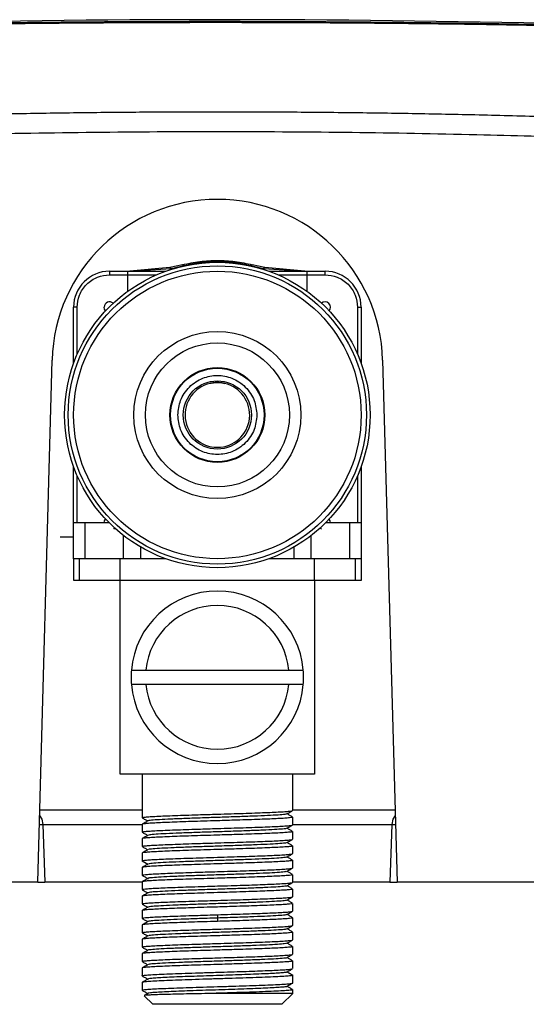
# Model space of a CAD drawing. Header units: millimetres. Extents: x 20 to 203, y 18 to 290.
# Tile 2 of 16: x 53 to 76, y 18 to 63. Entities that reach past the tile are written whole.
import ezdxf

# ---------------------------------------------------------------- set-up
doc = ezdxf.new("R2010")
doc.units = ezdxf.units.MM

msp = doc.modelspace()

# ---------------------------------------------------------------- linework, layer by layer
at = {"color": 7, "linetype": 'Continuous', "lineweight": 25}
for p, q in [((59.854, 51.761), (58.002, 51.589)), ((58.002, 51.589), (59.915, 51.722)), ((60.433, 51.889), (59.854, 51.761)), ((59.915, 51.722), (60.514, 51.854)), ((63.594, 51.854), (64.193, 51.722)), ((64.254, 51.761), (63.675, 51.889)), ((64.193, 51.722), (66.106, 51.589)), ((66.106, 51.589), (64.254, 51.761)), ((57.054, 51.589), (57.054, 51.422)), ((57.054, 51.589), (57.911, 51.589)), ((57.054, 51.422), (57.887, 51.422)), ((57.887, 51.422), (57.887, 50.65)), ((57.911, 51.589), (59.66, 51.589)), ((64.448, 51.589), (66.197, 51.589)), ((66.197, 51.589), (67.054, 51.589)), ((66.221, 50.65), (66.221, 51.422)), ((66.221, 51.422), (67.054, 51.422)), ((67.054, 51.422), (67.054, 51.589)), ((55.554, 49.922), (55.387, 49.922)), ((55.387, 47.315), (55.387, 49.922)), ((68.554, 49.922), (68.721, 49.922)), ((68.721, 49.922), (68.721, 47.315)), ((53.721, 23.255), (54.39, 47.467)), ((69.718, 47.467), (70.387, 23.255)), ((55.387, 39.922), (55.387, 42.528)), ((68.721, 42.528), (68.721, 39.922)), ((55.387, 38.255), (55.387, 39.922)), ((55.921, 39.922), (55.387, 39.922)), ((55.921, 38.255), (55.921, 39.922)), ((57.037, 39.922), (55.921, 39.922)), ((68.187, 39.922), (67.071, 39.922)), ((68.187, 39.922), (68.187, 38.255)), ((68.721, 39.922), (68.187, 39.922)), ((68.721, 39.922), (68.721, 38.255)), ((57.287, 39.683), (57.23, 39.626)), ((66.878, 39.626), (66.821, 39.683)), ((55.387, 39.255), (54.763, 39.255)), ((55.377, 38.255), (55.377, 37.255)), ((55.387, 38.255), (55.377, 38.255)), ((55.921, 38.255), (55.387, 38.255)), ((55.648, 38.255), (55.648, 37.255)), ((57.501, 38.255), (55.921, 38.255)), ((57.554, 38.255), (57.501, 38.255)), ((57.61, 38.255), (57.554, 38.255)), ((57.554, 37.255), (57.554, 38.255)), ((57.698, 38.255), (57.61, 38.255)), ((58.498, 38.255), (57.698, 38.255)), ((59.66, 38.255), (58.498, 38.255)), ((65.61, 38.255), (64.448, 38.255)), ((66.41, 38.255), (65.61, 38.255)), ((66.498, 38.255), (66.41, 38.255)), ((66.554, 38.255), (66.498, 38.255)), ((66.554, 37.255), (66.554, 38.255)), ((66.607, 38.255), (66.554, 38.255)), ((68.187, 38.255), (66.607, 38.255)), ((68.721, 38.255), (68.187, 38.255)), ((68.46, 37.255), (68.46, 38.255)), ((68.731, 38.255), (68.721, 38.255)), ((68.731, 37.255), (68.731, 38.255)), ((55.377, 37.255), (55.648, 37.255)), ((55.648, 37.255), (57.554, 37.255)), ((57.554, 37.255), (66.554, 37.255)), ((57.554, 28.255), (57.554, 37.255)), ((66.554, 37.255), (66.554, 28.255)), ((66.554, 37.255), (68.46, 37.255)), ((68.46, 37.255), (68.731, 37.255)), ((58.068, 33.089), (58.737, 33.089)), ((58.737, 33.089), (65.371, 33.089)), ((65.371, 33.089), (66.04, 33.089)), ((58.737, 32.422), (58.068, 32.422)), ((65.371, 32.422), (58.737, 32.422)), ((66.04, 32.422), (65.371, 32.422)), ((66.554, 28.255), (57.554, 28.255)), ((58.561, 28.255), (58.561, 26.242)), ((65.546, 26.576), (65.546, 28.255)), ((58.561, 26.589), (53.813, 26.589)), ((65.544, 26.572), (65.538, 26.576)), ((70.295, 26.589), (65.55, 26.589)), ((65.546, 25.909), (65.546, 26.268)), ((53.794, 25.922), (53.961, 25.922)), ((53.961, 25.922), (54.054, 23.255)), ((53.961, 25.922), (58.561, 25.922)), ((58.561, 25.934), (58.561, 25.576)), ((65.546, 25.243), (65.546, 25.601)), ((65.553, 25.922), (70.147, 25.922)), ((70.147, 25.922), (70.054, 23.255)), ((70.147, 25.922), (70.314, 25.922)), ((58.561, 25.268), (58.561, 24.909)), ((65.546, 24.576), (65.546, 24.934)), ((58.561, 24.601), (58.561, 24.242)), ((58.579, 24.237), (58.561, 24.242)), ((65.25, 24.428), (65.277, 24.418)), ((65.546, 23.909), (65.546, 24.268)), ((58.561, 23.935), (58.561, 23.576)), ((65.546, 23.243), (65.546, 23.601)), ((53.721, 23.255), (22.386, 23.255)), ((53.721, 23.255), (54.054, 23.255)), ((58.561, 23.255), (54.054, 23.255)), ((58.561, 23.268), (58.561, 22.909)), ((70.054, 23.255), (65.546, 23.255)), ((65.546, 22.576), (65.546, 22.934)), ((70.054, 23.255), (70.387, 23.255)), ((101.722, 23.255), (70.387, 23.255)), ((58.561, 22.601), (58.561, 22.243)), ((58.561, 21.935), (58.561, 21.576)), ((65.546, 21.909), (65.546, 22.268)), ((62.054, 21.742), (62.054, 21.589)), ((62.054, 21.589), (62.054, 21.435)), ((65.546, 21.242), (65.546, 21.601)), ((58.561, 21.268), (58.561, 20.909)), ((58.561, 20.601), (58.561, 20.243)), ((65.546, 20.576), (65.546, 20.934)), ((65.546, 19.909), (65.546, 20.268)), ((58.561, 19.934), (58.561, 19.576)), ((58.561, 19.268), (58.561, 18.909)), ((65.546, 19.242), (65.546, 19.601)), ((65.529, 18.94), (65.546, 18.935)), ((65.546, 18.576), (65.546, 18.935)), ((58.561, 18.601), (58.561, 18.242)), ((65.546, 18.089), (65.546, 18.268)), ((58.665, 17.985), (59.061, 17.589)), ((65.546, 18.089), (61.637, 18.089)), ((65.046, 17.589), (65.546, 18.089)), ((65.046, 17.589), (59.061, 17.589))]:
    msp.add_line(p, q, dxfattribs=at)
at = {"color": 8, "linetype": 'Continuous', "lineweight": 25}
for p, q in [((59.915, 51.722), (60.073, 51.722)), ((64.035, 51.722), (64.193, 51.722)), ((57.887, 51.422), (59.239, 51.422)), ((64.869, 51.422), (66.221, 51.422)), ((55.554, 47.737), (55.554, 49.922)), ((68.554, 49.922), (68.554, 47.737)), ((55.554, 39.922), (55.554, 42.107)), ((68.554, 42.107), (68.554, 39.922)), ((57.698, 38.255), (57.698, 39.336)), ((66.41, 38.255), (66.41, 39.336)), ((58.498, 38.255), (58.498, 38.796)), ((65.61, 38.255), (65.61, 38.796)), ((58.561, 24.242), (58.826, 24.09)), ((65.282, 19.087), (65.546, 18.935))]:
    msp.add_line(p, q, dxfattribs=at)
at = {"color": 7, "linetype": 'Continuous', "lineweight": 25, "flags": 128}
for points in [[(56.872, 49.751), (56.823, 49.826), (56.804, 49.922)], [(56.804, 39.922), (56.823, 40.018), (56.872, 40.093)], [(67.304, 39.922), (67.285, 40.018), (67.236, 40.093)], [(53.806, 26.349), (53.91, 26.177), (53.961, 25.922)], [(70.302, 26.349), (70.198, 26.177), (70.147, 25.922)]]:
    msp.add_lwpolyline(points, dxfattribs=at)
at = {"color": 7, "linetype": 'Continuous', "lineweight": 25}
for radius in [7.083, 6.917, 6.667, 3.873, 3.34, 2.2, 2.167, 1.583]:
    msp.add_circle((62.054, 44.922), radius, dxfattribs=at)
for centre, radius, start, end in [((62.054, -603.411), 666.667, 87.207913, 92.792126), ((62.054, 47.255), 7.667, 1.5841, 178.4159), ((57.054, 49.922), 1.667, 90, 180), ((67.054, 49.922), 1.667, 0, 90), ((57.054, 49.922), 0.25, 46.8009, 180), ((67.054, 49.922), 0.25, 316.8009, 133.1991), ((62.054, 44.922), 1.5, 102.8396, 77.1604), ((62.054, 32.755), 4, 4.7802, 175.2198), ((62.054, 32.755), 3.333, 5.7392, 174.2608), ((62.054, 32.755), 4, 175.2198, 184.7802), ((62.054, 32.755), 4, 355.2198, 4.7802), ((62.054, 32.755), 4, 184.7802, 355.2198), ((62.054, 32.755), 3.333, 185.7392, 354.2608)]:
    msp.add_arc(centre, radius, start, end, dxfattribs=at)
for centre, start_param, end_param in [((57.911, 51.422), 0, 1.570796), ((66.197, 51.422), 4.712389, 6.283185)]:
    msp.add_ellipse(centre, major_axis=(0, 0.167), ratio=0.144009, start_param=start_param, end_param=end_param, dxfattribs=at)
for points, knots in [([(22.591, 62.04), (22.832, 62.055), (23.314, 62.086), (24.039, 62.13), (24.764, 62.173), (25.49, 62.215), (26.217, 62.256), (26.945, 62.296), (27.674, 62.334), (28.403, 62.371), (29.133, 62.408), (29.863, 62.443), (30.595, 62.477), (31.327, 62.51), (32.059, 62.542), (32.792, 62.573), (33.526, 62.603), (34.261, 62.632), (34.996, 62.66), (35.731, 62.688), (36.467, 62.714), (37.204, 62.739), (37.941, 62.764), (38.678, 62.787), (39.416, 62.81), (40.155, 62.832), (40.894, 62.853), (41.633, 62.873), (42.373, 62.892), (43.113, 62.911), (43.854, 62.928), (44.595, 62.945), (45.336, 62.961), (46.078, 62.977), (46.82, 62.991), (47.562, 63.005), (48.304, 63.018), (49.047, 63.031), (49.79, 63.042), (50.534, 63.053), (51.277, 63.063), (52.021, 63.073), (52.765, 63.081), (53.509, 63.09), (54.253, 63.097), (54.998, 63.104), (55.742, 63.11), (56.487, 63.115), (57.232, 63.12), (57.977, 63.124), (58.721, 63.127), (59.466, 63.13), (60.212, 63.132), (60.957, 63.133), (61.702, 63.133), (62.447, 63.133), (63.192, 63.133), (63.937, 63.131), (64.682, 63.129), (65.427, 63.127), (66.171, 63.123), (66.916, 63.119), (67.661, 63.115), (68.405, 63.109), (69.149, 63.103), (69.893, 63.097), (70.637, 63.089), (71.381, 63.081), (72.125, 63.072), (72.868, 63.063), (73.611, 63.053), (74.354, 63.042), (75.097, 63.03), (75.839, 63.018), (76.581, 63.004), (77.323, 62.991), (78.064, 62.976), (78.805, 62.961), (79.546, 62.944), (80.286, 62.928), (81.026, 62.91), (81.765, 62.891), (82.504, 62.872), (83.243, 62.852), (83.981, 62.831), (84.719, 62.809), (85.456, 62.786), (86.192, 62.763), (86.929, 62.738), (87.664, 62.713), (88.399, 62.687), (89.134, 62.66), (89.868, 62.632), (90.601, 62.602), (91.334, 62.572), (92.066, 62.541), (92.797, 62.509), (93.528, 62.476), (94.258, 62.442), (94.987, 62.407), (95.716, 62.371), (96.444, 62.334), (97.171, 62.295), (97.898, 62.256), (98.623, 62.215), (99.348, 62.173), (100.072, 62.13), (100.795, 62.086), (101.277, 62.055), (101.517, 62.04)], [0, 0, 0, 0, 0.009356, 0.018712, 0.028068, 0.037424, 0.046779, 0.056134, 0.065489, 0.074844, 0.084198, 0.093553, 0.102906, 0.11226, 0.121613, 0.130967, 0.14032, 0.149672, 0.159025, 0.168377, 0.177729, 0.187081, 0.196433, 0.205784, 0.215135, 0.224486, 0.233837, 0.243187, 0.252538, 0.261888, 0.271238, 0.280588, 0.289937, 0.299286, 0.308636, 0.317985, 0.327333, 0.336682, 0.34603, 0.355378, 0.364727, 0.374074, 0.383422, 0.39277, 0.402117, 0.411464, 0.420811, 0.430158, 0.439504, 0.448851, 0.458197, 0.467543, 0.476889, 0.486235, 0.49558, 0.504926, 0.514271, 0.523616, 0.532961, 0.542305, 0.55165, 0.560994, 0.570339, 0.579683, 0.589026, 0.59837, 0.607714, 0.617057, 0.6264, 0.635743, 0.645086, 0.654428, 0.663771, 0.673113, 0.682455, 0.691797, 0.701139, 0.71048, 0.719821, 0.729163, 0.738504, 0.747845, 0.757186, 0.766526, 0.775867, 0.785207, 0.794547, 0.803887, 0.813227, 0.822567, 0.831907, 0.841246, 0.850586, 0.859925, 0.869264, 0.878603, 0.887942, 0.897281, 0.906619, 0.915958, 0.925296, 0.934635, 0.943973, 0.953311, 0.962649, 0.971987, 0.981325, 0.990662, 1, 1, 1, 1]), ([(100.616, 57.635), (100.06, 57.67), (98.949, 57.742), (97.286, 57.844), (95.63, 57.942), (93.982, 58.036), (92.341, 58.126), (90.707, 58.211), (89.081, 58.292), (87.461, 58.369), (85.85, 58.441), (84.245, 58.509), (82.648, 58.572), (81.058, 58.63), (79.475, 58.684), (77.9, 58.733), (76.332, 58.778), (74.772, 58.818), (73.219, 58.853), (71.673, 58.884), (70.135, 58.91), (68.604, 58.931), (67.081, 58.948), (65.565, 58.961), (64.057, 58.969), (62.105, 58.973), (59.698, 58.969), (56.825, 58.948), (53.925, 58.911), (50.998, 58.857), (48.045, 58.787), (45.066, 58.7), (42.06, 58.596), (39.029, 58.476), (35.971, 58.339), (32.888, 58.187), (29.779, 58.018), (26.644, 57.835), (24.545, 57.702), (23.492, 57.635)], [0, 0, 0, 0, 0.021681, 0.043265, 0.064752, 0.086142, 0.107435, 0.128631, 0.14973, 0.170732, 0.191637, 0.212444, 0.233154, 0.253767, 0.274283, 0.294701, 0.315022, 0.335245, 0.355372, 0.3754, 0.395332, 0.415165, 0.434902, 0.45454, 0.474081, 0.493524, 0.530406, 0.567635, 0.605211, 0.643134, 0.681403, 0.720018, 0.75898, 0.798286, 0.837939, 0.877937, 0.91828, 0.958967, 1, 1, 1, 1]), ([(100.554, 56.705), (100.036, 56.738), (99.004, 56.805), (97.463, 56.901), (95.937, 56.993), (94.424, 57.081), (92.924, 57.165), (91.439, 57.246), (89.967, 57.322), (88.509, 57.394), (87.065, 57.462), (85.635, 57.526), (82.984, 57.639), (79.138, 57.781), (73.834, 57.929), (68.316, 58.027), (62.521, 58.065), (56.696, 58.038), (51.053, 57.947), (45.591, 57.801), (41.061, 57.638), (37.222, 57.472), (34.293, 57.331), (31.521, 57.185), (28.908, 57.038), (26.247, 56.878), (24.457, 56.763), (23.554, 56.705)], [0, 0, 0, 0, 0.020213, 0.040243, 0.060093, 0.07976, 0.099247, 0.118552, 0.137676, 0.156619, 0.17538, 0.193961, 0.212361, 0.27867, 0.343776, 0.418921, 0.493526, 0.569366, 0.645678, 0.713252, 0.782056, 0.822148, 0.862876, 0.896214, 0.93018, 0.964775, 1, 1, 1, 1]), ([(60.433, 51.889), (60.7, 51.946), (61.221, 52.058), (62.059, 52.104), (62.895, 52.056), (63.411, 51.945), (63.675, 51.889)], [0, 0, 0, 0, 0.256616, 0.502365, 0.745801, 1, 1, 1, 1]), ([(59.854, 51.761), (59.863, 51.761), (59.883, 51.76), (59.904, 51.735), (59.915, 51.722)], [0, 0, 0, 0, 0.499641, 1, 1, 1, 1]), ([(60.514, 51.854), (60.5, 51.866), (60.471, 51.891), (60.446, 51.889), (60.433, 51.889)], [0, 0, 0, 0, 0.5, 1, 1, 1, 1]), ([(60.514, 51.854), (60.754, 51.906), (61.247, 52.012), (62.06, 52.06), (62.87, 52.011), (63.358, 51.905), (63.594, 51.854)], [0, 0, 0, 0, 0.244164, 0.502353, 0.759338, 1, 1, 1, 1]), ([(63.594, 51.854), (63.608, 51.866), (63.637, 51.891), (63.662, 51.889), (63.675, 51.889)], [0, 0, 0, 0, 0.5, 1, 1, 1, 1]), ([(64.254, 51.761), (64.245, 51.761), (64.225, 51.76), (64.204, 51.735), (64.193, 51.722)], [0, 0, 0, 0, 0.5, 1, 1, 1, 1]), ([(55.554, 49.922), (55.574, 50.111), (55.605, 50.401), (55.792, 50.75), (55.985, 50.99), (56.226, 51.184), (56.575, 51.371), (56.865, 51.402), (57.054, 51.422)], [0, 0, 0, 0, 0.239457, 0.368361, 0.5, 0.631639, 0.760543, 1, 1, 1, 1]), ([(67.054, 51.422), (67.243, 51.402), (67.533, 51.371), (67.882, 51.184), (68.122, 50.99), (68.316, 50.75), (68.503, 50.401), (68.534, 50.111), (68.554, 49.922)], [0, 0, 0, 0, 0.239457, 0.368361, 0.5, 0.631639, 0.760543, 1, 1, 1, 1]), ([(60.221, 44.922), (60.245, 45.152), (60.283, 45.507), (60.511, 45.934), (60.748, 46.227), (61.042, 46.466), (61.469, 46.687), (62.054, 46.799), (62.639, 46.687), (63.066, 46.466), (63.36, 46.227), (63.597, 45.934), (63.825, 45.507), (63.863, 45.152), (63.887, 44.922)], [0, 0, 0, 0, 0.119728, 0.18418, 0.25, 0.31582, 0.380272, 0.5, 0.619728, 0.68418, 0.75, 0.81582, 0.880272, 1, 1, 1, 1]), ([(61.721, 46.384), (61.724, 46.386), (61.732, 46.39), (61.788, 46.405), (61.871, 46.42), (61.966, 46.43), (62.065, 46.433), (62.164, 46.428), (62.263, 46.416), (62.339, 46.401), (62.381, 46.389), (62.385, 46.386), (62.387, 46.384)], [0, 0, 0, 0, 0.105909, 0.211741, 0.319464, 0.427967, 0.499991, 0.604952, 0.709841, 0.816631, 0.92528, 1, 1, 1, 1]), ([(62.387, 46.384), (62.384, 46.386), (62.377, 46.388), (62.321, 46.4), (62.237, 46.414), (62.143, 46.423), (62.043, 46.426), (61.943, 46.422), (61.844, 46.41), (61.769, 46.397), (61.727, 46.387), (61.722, 46.385), (61.721, 46.384)], [0, 0, 0, 0, 0.105631, 0.211194, 0.318483, 0.426818, 0.499998, 0.605395, 0.710728, 0.817725, 0.926111, 1, 1, 1, 1]), ([(63.887, 44.922), (63.863, 44.691), (63.825, 44.336), (63.597, 43.91), (63.36, 43.616), (63.066, 43.378), (62.639, 43.157), (62.054, 43.044), (61.469, 43.157), (61.042, 43.378), (60.748, 43.616), (60.511, 43.91), (60.283, 44.336), (60.245, 44.691), (60.221, 44.922)], [0, 0, 0, 0, 0.119728, 0.18418, 0.25, 0.31582, 0.380272, 0.5, 0.619728, 0.68418, 0.75, 0.81582, 0.880272, 1, 1, 1, 1]), ([(58.57, 26.242), (58.572, 26.247), (58.577, 26.258), (58.701, 26.274), (58.92, 26.292), (59.229, 26.31), (59.621, 26.328), (60.078, 26.346), (60.595, 26.364), (61.251, 26.385), (61.965, 26.407), (62.672, 26.428), (63.258, 26.446), (63.792, 26.464), (64.282, 26.482), (64.703, 26.5), (65.054, 26.518), (65.314, 26.536), (65.488, 26.553), (65.522, 26.565), (65.538, 26.57)], [0, 0, 0, 0, 0.041421, 0.096839, 0.150695, 0.206112, 0.259968, 0.315385, 0.369241, 0.424658, 0.508417, 0.56741, 0.621265, 0.676683, 0.730538, 0.785956, 0.839811, 0.895228, 0.949083, 1, 1, 1, 1]), ([(65.274, 26.416), (65.319, 26.442), (65.409, 26.493), (65.498, 26.545), (65.543, 26.571)], [0, 0, 0, 0, 0.499977, 1, 1, 1, 1]), ([(65.538, 26.268), (65.536, 26.263), (65.531, 26.253), (65.407, 26.236), (65.188, 26.218), (64.879, 26.201), (64.487, 26.182), (64.03, 26.165), (63.513, 26.147), (62.857, 26.126), (62.143, 26.104), (61.436, 26.083), (60.85, 26.064), (60.316, 26.046), (59.827, 26.028), (59.404, 26.01), (59.055, 25.992), (58.791, 25.975), (58.626, 25.957), (58.553, 25.943), (58.567, 25.936), (58.57, 25.934)], [0, 0, 0, 0, 0.040731, 0.095226, 0.148185, 0.202679, 0.255638, 0.310133, 0.363091, 0.417586, 0.49995, 0.55796, 0.610919, 0.665414, 0.718372, 0.772867, 0.825825, 0.88032, 0.933278, 0.987773, 1, 1, 1, 1]), ([(58.565, 26.238), (58.61, 26.212), (58.696, 26.162), (58.782, 26.112), (58.823, 26.088)], [0, 0, 0, 0, 0.519901, 1, 1, 1, 1]), ([(58.834, 26.095), (58.789, 26.069), (58.699, 26.017), (58.61, 25.965), (58.565, 25.939)], [0, 0, 0, 0, 0.499977, 1, 1, 1, 1]), ([(65.257, 26.416), (65.24, 26.409), (65.201, 26.393), (64.895, 26.368), (64.406, 26.341), (63.758, 26.314), (63.001, 26.286), (62.182, 26.259), (61.355, 26.232), (60.573, 26.205), (59.889, 26.178), (59.339, 26.151), (58.987, 26.124), (58.823, 26.105), (58.84, 26.095), (58.842, 26.095)], [0, 0, 0, 0, 0.06583, 0.150116, 0.234396, 0.318681, 0.402969, 0.48725, 0.571533, 0.655822, 0.740104, 0.824385, 0.908674, 0.992957, 1, 1, 1, 1]), ([(65.543, 26.273), (65.498, 26.299), (65.412, 26.348), (65.326, 26.398), (65.285, 26.422)], [0, 0, 0, 0, 0.5202511, 1, 1, 1, 1]), ([(65.538, 25.601), (65.536, 25.597), (65.531, 25.586), (65.407, 25.57), (65.188, 25.551), (64.879, 25.534), (64.487, 25.516), (64.03, 25.498), (63.513, 25.48), (62.857, 25.459), (62.143, 25.437), (61.436, 25.416), (60.85, 25.397), (60.316, 25.38), (59.827, 25.361), (59.404, 25.344), (59.055, 25.326), (58.791, 25.308), (58.626, 25.29), (58.553, 25.277), (58.567, 25.269), (58.57, 25.268)], [0, 0, 0, 0, 0.040731, 0.095226, 0.148185, 0.202679, 0.255638, 0.310133, 0.363092, 0.417586, 0.49995, 0.55796, 0.610919, 0.665414, 0.718372, 0.772867, 0.825826, 0.88032, 0.933279, 0.987773, 1, 1, 1, 1]), ([(58.57, 25.576), (58.572, 25.58), (58.577, 25.591), (58.701, 25.607), (58.92, 25.626), (59.229, 25.643), (59.621, 25.661), (60.078, 25.679), (60.595, 25.697), (61.251, 25.718), (61.965, 25.74), (62.672, 25.761), (63.258, 25.78), (63.792, 25.797), (64.281, 25.816), (64.704, 25.833), (65.053, 25.851), (65.317, 25.869), (65.482, 25.887), (65.555, 25.9), (65.541, 25.908), (65.538, 25.909)], [0, 0, 0, 0, 0.040732, 0.095226, 0.148185, 0.20268, 0.255638, 0.310132, 0.363091, 0.417585, 0.49995, 0.55796, 0.610919, 0.665413, 0.718372, 0.772866, 0.825825, 0.880319, 0.933277, 0.987772, 1, 1, 1, 1]), ([(65.26, 25.749), (65.262, 25.748), (65.277, 25.737), (65.101, 25.718), (64.733, 25.691), (64.171, 25.664), (63.477, 25.636), (62.69, 25.609), (61.862, 25.582), (61.046, 25.555), (60.296, 25.528), (59.658, 25.501), (59.183, 25.474), (58.897, 25.45), (58.867, 25.434), (58.855, 25.428)], [0, 0, 0, 0, 0.013513, 0.097796, 0.182085, 0.266373, 0.350656, 0.434943, 0.519233, 0.603516, 0.687801, 0.772092, 0.856377, 0.94066, 1, 1, 1, 1]), ([(65.274, 25.749), (65.319, 25.775), (65.409, 25.827), (65.498, 25.879), (65.543, 25.904)], [0, 0, 0, 0, 0.499977, 1, 1, 1, 1]), ([(65.543, 25.606), (65.498, 25.632), (65.412, 25.682), (65.326, 25.731), (65.285, 25.755)], [0, 0, 0, 0, 0.520091, 1, 1, 1, 1]), ([(58.565, 25.571), (58.61, 25.545), (58.696, 25.495), (58.782, 25.446), (58.823, 25.422)], [0, 0, 0, 0, 0.520119, 1, 1, 1, 1]), ([(58.833, 25.428), (58.789, 25.402), (58.699, 25.35), (58.61, 25.298), (58.565, 25.273)], [0, 0, 0, 0, 0.4999773, 1, 1, 1, 1]), ([(58.57, 24.909), (58.572, 24.914), (58.577, 24.924), (58.701, 24.941), (58.92, 24.959), (59.229, 24.977), (59.621, 24.995), (60.078, 25.012), (60.595, 25.03), (61.251, 25.052), (61.965, 25.073), (62.672, 25.095), (63.258, 25.113), (63.792, 25.131), (64.281, 25.149), (64.704, 25.167), (65.053, 25.185), (65.317, 25.203), (65.482, 25.22), (65.555, 25.234), (65.541, 25.241), (65.538, 25.243)], [0, 0, 0, 0, 0.040732, 0.095226, 0.148185, 0.202679, 0.255638, 0.310132, 0.363091, 0.417585, 0.49995, 0.55796, 0.610919, 0.665413, 0.718371, 0.772866, 0.825824, 0.880318, 0.933277, 0.987771, 1, 1, 1, 1]), ([(65.274, 25.082), (65.319, 25.108), (65.409, 25.16), (65.498, 25.212), (65.543, 25.238)], [0, 0, 0, 0, 0.499978, 1, 1, 1, 1]), ([(65.538, 24.934), (65.536, 24.93), (65.531, 24.919), (65.407, 24.903), (65.188, 24.885), (64.879, 24.867), (64.487, 24.849), (64.03, 24.831), (63.513, 24.813), (62.857, 24.792), (62.143, 24.77), (61.436, 24.749), (60.85, 24.731), (60.316, 24.713), (59.827, 24.695), (59.404, 24.677), (59.055, 24.659), (58.791, 24.641), (58.626, 24.623), (58.553, 24.61), (58.567, 24.603), (58.57, 24.601)], [0, 0, 0, 0, 0.040731, 0.095225, 0.148184, 0.202679, 0.255638, 0.310133, 0.363091, 0.417586, 0.49995, 0.55796, 0.610919, 0.665413, 0.718372, 0.772867, 0.825826, 0.88032, 0.933279, 0.987773, 1, 1, 1, 1]), ([(58.565, 24.904), (58.61, 24.878), (58.696, 24.829), (58.782, 24.779), (58.823, 24.755)], [0, 0, 0, 0, 0.520357, 1, 1, 1, 1]), ([(58.833, 24.761), (58.789, 24.735), (58.699, 24.684), (58.61, 24.632), (58.565, 24.606)], [0, 0, 0, 0, 0.499978, 1, 1, 1, 1]), ([(65.249, 25.083), (65.244, 25.078), (65.232, 25.064), (64.982, 25.041), (64.535, 25.014), (63.918, 24.986), (63.183, 24.959), (62.374, 24.932), (61.544, 24.905), (60.747, 24.878), (60.036, 24.851), (59.451, 24.824), (59.051, 24.797), (58.849, 24.776), (58.855, 24.764), (58.856, 24.761)], [0, 0, 0, 0, 0.046184, 0.130481, 0.214773, 0.299071, 0.383369, 0.467661, 0.551957, 0.636257, 0.72055, 0.804844, 0.889144, 0.973439, 1, 1, 1, 1]), ([(65.543, 24.939), (65.498, 24.965), (65.412, 25.015), (65.326, 25.065), (65.285, 25.089)], [0, 0, 0, 0, 0.520348, 1, 1, 1, 1]), ([(58.561, 24.242), (58.573, 24.249), (58.594, 24.261), (58.759, 24.28), (59.005, 24.298), (59.343, 24.315), (59.753, 24.333), (60.233, 24.351), (60.779, 24.37), (61.394, 24.389), (62.043, 24.409), (62.672, 24.428), (63.258, 24.446), (63.792, 24.464), (64.281, 24.482), (64.704, 24.5), (65.053, 24.518), (65.317, 24.536), (65.482, 24.554), (65.555, 24.567), (65.541, 24.575), (65.538, 24.576)], [0, 0, 0, 0, 0.058005, 0.110959, 0.165449, 0.218404, 0.272894, 0.325849, 0.380339, 0.439102, 0.499988, 0.557994, 0.610948, 0.665438, 0.718393, 0.772883, 0.825837, 0.880327, 0.933282, 0.987772, 1, 1, 1, 1]), ([(58.565, 24.238), (58.61, 24.212), (58.696, 24.162), (58.782, 24.112), (58.823, 24.089)], [0, 0, 0, 0, 0.5200719, 1, 1, 1, 1]), ([(65.538, 24.268), (65.536, 24.263), (65.531, 24.253), (65.407, 24.236), (65.188, 24.218), (64.879, 24.2), (64.487, 24.182), (64.03, 24.165), (63.513, 24.147), (62.857, 24.126), (62.143, 24.104), (61.436, 24.082), (60.85, 24.064), (60.316, 24.046), (59.826, 24.028), (59.405, 24.011), (59.054, 23.992), (58.785, 23.974), (58.612, 23.956), (58.589, 23.945), (58.579, 23.94)], [0, 0, 0, 0, 0.041421, 0.09684, 0.150698, 0.206117, 0.259974, 0.315393, 0.36925, 0.42467, 0.508431, 0.567425, 0.621282, 0.676701, 0.730558, 0.785977, 0.839834, 0.895253, 0.955017, 1, 1, 1, 1]), ([(65.268, 24.416), (65.239, 24.407), (65.178, 24.39), (64.832, 24.364), (64.315, 24.336), (63.647, 24.309), (62.877, 24.282), (62.054, 24.255), (61.231, 24.228), (60.461, 24.201), (59.793, 24.174), (59.278, 24.147), (58.926, 24.12), (58.878, 24.103), (58.854, 24.094)], [0, 0, 0, 0, 0.07867, 0.162927, 0.247183, 0.331433, 0.415689, 0.499946, 0.584197, 0.66845, 0.752709, 0.836962, 0.921212, 1, 1, 1, 1]), ([(65.274, 24.416), (65.319, 24.442), (65.409, 24.493), (65.498, 24.545), (65.543, 24.571)], [0, 0, 0, 0, 0.4999777, 1, 1, 1, 1]), ([(65.543, 24.273), (65.498, 24.298), (65.412, 24.348), (65.326, 24.398), (65.285, 24.422)], [0, 0, 0, 0, 0.520217, 1, 1, 1, 1]), ([(58.833, 24.094), (58.789, 24.069), (58.699, 24.017), (58.61, 23.965), (58.565, 23.939)], [0, 0, 0, 0, 0.499977, 1, 1, 1, 1]), ([(58.57, 23.576), (58.572, 23.58), (58.577, 23.591), (58.701, 23.607), (58.92, 23.625), (59.229, 23.643), (59.621, 23.661), (60.078, 23.679), (60.595, 23.697), (61.251, 23.718), (61.965, 23.74), (62.672, 23.761), (63.258, 23.78), (63.792, 23.798), (64.281, 23.815), (64.704, 23.833), (65.053, 23.851), (65.317, 23.869), (65.482, 23.887), (65.555, 23.9), (65.541, 23.908), (65.538, 23.909)], [0, 0, 0, 0, 0.040732, 0.095226, 0.148184, 0.202679, 0.255637, 0.310132, 0.36309, 0.417584, 0.49995, 0.55796, 0.610918, 0.665413, 0.718371, 0.772865, 0.825824, 0.880318, 0.933277, 0.987772, 1, 1, 1, 1]), ([(65.25, 23.749), (65.242, 23.744), (65.222, 23.729), (64.954, 23.705), (64.493, 23.678), (63.865, 23.651), (63.123, 23.624), (62.31, 23.597), (61.481, 23.57), (60.688, 23.543), (59.986, 23.516), (59.413, 23.489), (59.028, 23.461), (58.84, 23.441), (58.85, 23.43), (58.853, 23.428)], [0, 0, 0, 0, 0.0526854, 0.1369968, 0.2213017, 0.3056064, 0.3899176, 0.4742245, 0.5585279, 0.6428381, 0.727147, 0.8114501, 0.8957583, 0.9800689, 1, 1, 1, 1]), ([(65.274, 23.749), (65.319, 23.775), (65.409, 23.827), (65.498, 23.879), (65.543, 23.904)], [0, 0, 0, 0, 0.499978, 1, 1, 1, 1]), ([(65.543, 23.606), (65.498, 23.632), (65.412, 23.682), (65.326, 23.731), (65.285, 23.755)], [0, 0, 0, 0, 0.5204035, 1, 1, 1, 1]), ([(65.538, 23.601), (65.536, 23.597), (65.531, 23.586), (65.407, 23.57), (65.188, 23.552), (64.879, 23.534), (64.487, 23.516), (64.03, 23.498), (63.513, 23.48), (62.857, 23.459), (62.143, 23.437), (61.436, 23.416), (60.85, 23.397), (60.316, 23.38), (59.827, 23.361), (59.404, 23.344), (59.055, 23.326), (58.791, 23.308), (58.626, 23.29), (58.553, 23.277), (58.567, 23.269), (58.57, 23.268)], [0, 0, 0, 0, 0.04073, 0.095225, 0.148184, 0.202678, 0.255637, 0.310132, 0.363091, 0.417585, 0.49995, 0.55796, 0.610918, 0.665413, 0.718371, 0.772866, 0.825825, 0.88032, 0.933279, 0.987773, 1, 1, 1, 1]), ([(58.565, 23.571), (58.61, 23.545), (58.696, 23.495), (58.782, 23.446), (58.823, 23.422)], [0, 0, 0, 0, 0.520347, 1, 1, 1, 1]), ([(58.833, 23.428), (58.789, 23.402), (58.699, 23.35), (58.61, 23.299), (58.565, 23.273)], [0, 0, 0, 0, 0.499978, 1, 1, 1, 1]), ([(65.538, 22.934), (65.536, 22.93), (65.531, 22.919), (65.407, 22.903), (65.188, 22.885), (64.879, 22.867), (64.487, 22.849), (64.03, 22.831), (63.513, 22.813), (62.857, 22.792), (62.143, 22.771), (61.436, 22.749), (60.85, 22.731), (60.316, 22.713), (59.827, 22.695), (59.404, 22.677), (59.055, 22.659), (58.791, 22.641), (58.626, 22.623), (58.553, 22.61), (58.567, 22.603), (58.57, 22.601)], [0, 0, 0, 0, 0.04073, 0.095225, 0.148183, 0.202678, 0.255637, 0.310131, 0.36309, 0.417585, 0.49995, 0.55796, 0.610918, 0.665412, 0.718371, 0.772866, 0.825825, 0.880319, 0.933278, 0.987773, 1, 1, 1, 1]), ([(58.565, 22.904), (58.61, 22.879), (58.696, 22.829), (58.782, 22.779), (58.823, 22.755)], [0, 0, 0, 0, 0.520201, 1, 1, 1, 1]), ([(58.57, 22.909), (58.572, 22.914), (58.577, 22.924), (58.701, 22.941), (58.92, 22.959), (59.229, 22.977), (59.621, 22.994), (60.078, 23.013), (60.595, 23.03), (61.251, 23.052), (61.965, 23.073), (62.672, 23.095), (63.258, 23.113), (63.792, 23.131), (64.281, 23.149), (64.704, 23.167), (65.053, 23.185), (65.317, 23.203), (65.482, 23.22), (65.555, 23.234), (65.541, 23.241), (65.538, 23.243)], [0, 0, 0, 0, 0.040731, 0.095226, 0.148184, 0.202678, 0.255637, 0.310131, 0.36309, 0.417584, 0.49995, 0.55796, 0.610918, 0.665412, 0.718371, 0.772865, 0.825824, 0.880319, 0.933277, 0.987772, 1, 1, 1, 1]), ([(65.274, 23.082), (65.274, 23.082), (65.293, 23.073), (65.139, 23.055), (64.805, 23.028), (64.266, 23.001), (63.591, 22.974), (62.815, 22.947), (61.99, 22.92), (61.169, 22.893), (60.405, 22.866), (59.747, 22.839), (59.244, 22.811), (58.919, 22.786), (58.869, 22.769), (58.846, 22.761)], [0, 0, 0, 0, 0.000406, 0.084702, 0.168999, 0.253303, 0.3376, 0.421896, 0.506199, 0.590498, 0.674793, 0.759095, 0.843396, 0.927691, 1, 1, 1, 1]), ([(65.274, 23.082), (65.319, 23.108), (65.409, 23.16), (65.498, 23.212), (65.543, 23.238)], [0, 0, 0, 0, 0.499978, 1, 1, 1, 1]), ([(65.543, 22.939), (65.498, 22.965), (65.412, 23.015), (65.326, 23.065), (65.285, 23.088)], [0, 0, 0, 0, 0.5202768, 1, 1, 1, 1]), ([(58.833, 22.761), (58.789, 22.735), (58.699, 22.684), (58.61, 22.632), (58.565, 22.606)], [0, 0, 0, 0, 0.499978, 1, 1, 1, 1]), ([(58.57, 22.243), (58.572, 22.247), (58.577, 22.258), (58.701, 22.274), (58.92, 22.292), (59.229, 22.31), (59.621, 22.328), (60.078, 22.346), (60.595, 22.364), (61.251, 22.385), (61.965, 22.406), (62.672, 22.428), (63.258, 22.446), (63.792, 22.464), (64.281, 22.482), (64.704, 22.5), (65.053, 22.518), (65.317, 22.536), (65.482, 22.554), (65.555, 22.567), (65.541, 22.574), (65.538, 22.576)], [0, 0, 0, 0, 0.040731, 0.095225, 0.148184, 0.202678, 0.255637, 0.310131, 0.36309, 0.417584, 0.49995, 0.55796, 0.610918, 0.665412, 0.718371, 0.772865, 0.825824, 0.880319, 0.933278, 0.987772, 1, 1, 1, 1]), ([(65.25, 22.416), (65.25, 22.412), (65.251, 22.4), (65.033, 22.378), (64.617, 22.351), (64.022, 22.324), (63.302, 22.297), (62.501, 22.27), (61.671, 22.243), (60.865, 22.216), (60.138, 22.189), (59.531, 22.161), (59.1, 22.134), (58.867, 22.112), (58.861, 22.099), (58.859, 22.094)], [0, 0, 0, 0, 0.033145, 0.117425, 0.201698, 0.285973, 0.370253, 0.454528, 0.538801, 0.623081, 0.707358, 0.791631, 0.875909, 0.960188, 1, 1, 1, 1]), ([(65.275, 22.416), (65.319, 22.442), (65.409, 22.493), (65.498, 22.545), (65.543, 22.571)], [0, 0, 0, 0, 0.499978, 1, 1, 1, 1]), ([(65.543, 22.273), (65.498, 22.299), (65.412, 22.348), (65.326, 22.398), (65.285, 22.422)], [0, 0, 0, 0, 0.5204194, 1, 1, 1, 1]), ([(65.538, 22.268), (65.536, 22.263), (65.531, 22.253), (65.407, 22.236), (65.188, 22.218), (64.879, 22.2), (64.487, 22.183), (64.03, 22.165), (63.513, 22.147), (62.857, 22.126), (62.143, 22.104), (61.436, 22.082), (60.85, 22.064), (60.316, 22.046), (59.827, 22.028), (59.404, 22.01), (59.055, 21.992), (58.791, 21.975), (58.626, 21.956), (58.553, 21.943), (58.567, 21.936), (58.57, 21.935)], [0, 0, 0, 0, 0.04073, 0.095225, 0.148183, 0.202678, 0.255637, 0.310131, 0.36309, 0.417585, 0.49995, 0.55796, 0.610918, 0.665412, 0.718371, 0.772866, 0.825825, 0.880319, 0.933278, 0.987773, 1, 1, 1, 1]), ([(58.565, 22.238), (58.61, 22.212), (58.696, 22.162), (58.782, 22.112), (58.823, 22.089)], [0, 0, 0, 0, 0.520397, 1, 1, 1, 1]), ([(58.833, 22.094), (58.789, 22.069), (58.699, 22.017), (58.61, 21.965), (58.565, 21.939)], [0, 0, 0, 0, 0.499979, 1, 1, 1, 1]), ([(58.565, 21.571), (58.61, 21.545), (58.696, 21.495), (58.782, 21.446), (58.823, 21.422)], [0, 0, 0, 0, 0.5202705, 1, 1, 1, 1]), ([(58.57, 21.576), (58.572, 21.58), (58.577, 21.591), (58.701, 21.608), (58.92, 21.625), (59.229, 21.643), (59.621, 21.661), (60.078, 21.679), (60.595, 21.697), (61.251, 21.718), (61.752, 21.733), (62.054, 21.742)], [0, 0, 0, 0, 0.081469, 0.190468, 0.296396, 0.405396, 0.511324, 0.620324, 0.726252, 0.835252, 1, 1, 1, 1]), ([(62.054, 21.589), (61.737, 21.578), (61.146, 21.559), (60.351, 21.53), (59.702, 21.503), (59.213, 21.476), (58.908, 21.451), (58.869, 21.435), (58.851, 21.428)], [0, 0, 0, 0, 0.1943691, 0.3629568, 0.5315524, 0.7001576, 0.8687533, 1, 1, 1, 1]), ([(62.054, 21.742), (62.266, 21.749), (62.672, 21.761), (63.258, 21.78), (63.792, 21.798), (64.281, 21.815), (64.704, 21.833), (65.053, 21.851), (65.317, 21.869), (65.482, 21.887), (65.555, 21.9), (65.541, 21.908), (65.538, 21.909)], [0, 0, 0, 0, 0.116008, 0.221913, 0.33089, 0.436797, 0.545775, 0.651682, 0.760661, 0.866568, 0.975547, 1, 1, 1, 1]), ([(65.257, 21.749), (65.239, 21.742), (65.2, 21.726), (64.895, 21.701), (64.406, 21.674), (63.757, 21.647), (62.962, 21.618), (62.371, 21.599), (62.054, 21.589)], [0, 0, 0, 0, 0.131247, 0.299842, 0.468448, 0.637043, 0.805631, 1, 1, 1, 1]), ([(65.538, 21.601), (65.536, 21.597), (65.531, 21.586), (65.407, 21.569), (65.188, 21.552), (64.879, 21.534), (64.487, 21.516), (64.03, 21.498), (63.513, 21.48), (62.857, 21.459), (62.356, 21.444), (62.054, 21.435)], [0, 0, 0, 0, 0.081469, 0.190468, 0.296396, 0.405396, 0.511324, 0.620324, 0.726252, 0.835252, 1, 1, 1, 1]), ([(65.274, 21.749), (65.319, 21.775), (65.409, 21.827), (65.498, 21.878), (65.543, 21.904)], [0, 0, 0, 0, 0.499978, 1, 1, 1, 1]), ([(65.543, 21.606), (65.498, 21.632), (65.412, 21.682), (65.326, 21.731), (65.285, 21.755)], [0, 0, 0, 0, 0.52027, 1, 1, 1, 1]), ([(62.054, 21.435), (61.842, 21.428), (61.436, 21.416), (60.85, 21.397), (60.316, 21.379), (59.827, 21.362), (59.404, 21.344), (59.055, 21.326), (58.791, 21.308), (58.626, 21.29), (58.553, 21.277), (58.567, 21.269), (58.57, 21.268)], [0, 0, 0, 0, 0.116008, 0.221913, 0.33089, 0.436797, 0.545775, 0.651682, 0.760661, 0.866568, 0.975547, 1, 1, 1, 1]), ([(58.833, 21.428), (58.789, 21.402), (58.699, 21.35), (58.61, 21.299), (58.565, 21.273)], [0, 0, 0, 0, 0.499978, 1, 1, 1, 1]), ([(58.57, 20.909), (58.572, 20.914), (58.577, 20.924), (58.701, 20.941), (58.92, 20.959), (59.229, 20.977), (59.621, 20.994), (60.078, 21.012), (60.595, 21.03), (61.251, 21.051), (61.965, 21.073), (62.672, 21.095), (63.258, 21.113), (63.792, 21.131), (64.281, 21.149), (64.704, 21.167), (65.053, 21.185), (65.317, 21.202), (65.482, 21.221), (65.555, 21.234), (65.541, 21.241), (65.538, 21.242)], [0, 0, 0, 0, 0.04073, 0.095225, 0.148183, 0.202678, 0.255637, 0.310131, 0.36309, 0.417585, 0.49995, 0.55796, 0.610918, 0.665412, 0.718371, 0.772866, 0.825825, 0.880319, 0.933278, 0.987773, 1, 1, 1, 1]), ([(65.248, 21.083), (65.247, 21.078), (65.241, 21.065), (65.008, 21.043), (64.577, 21.016), (63.97, 20.989), (63.243, 20.961), (62.437, 20.934), (61.607, 20.907), (60.806, 20.88), (60.086, 20.853), (59.491, 20.826), (59.075, 20.799), (58.857, 20.777), (58.858, 20.765), (58.858, 20.761)], [0, 0, 0, 0, 0.039812, 0.124091, 0.208369, 0.292642, 0.376919, 0.461199, 0.545472, 0.629747, 0.714027, 0.798302, 0.882575, 0.966855, 1, 1, 1, 1]), ([(65.275, 21.083), (65.319, 21.108), (65.409, 21.16), (65.498, 21.212), (65.543, 21.238)], [0, 0, 0, 0, 0.499979, 1, 1, 1, 1]), ([(65.543, 20.939), (65.498, 20.965), (65.412, 21.015), (65.326, 21.065), (65.285, 21.088)], [0, 0, 0, 0, 0.5203969, 1, 1, 1, 1]), ([(65.538, 20.934), (65.536, 20.93), (65.531, 20.919), (65.407, 20.903), (65.188, 20.885), (64.879, 20.867), (64.487, 20.849), (64.03, 20.831), (63.513, 20.813), (62.857, 20.792), (62.143, 20.771), (61.436, 20.749), (60.85, 20.731), (60.316, 20.713), (59.827, 20.695), (59.404, 20.677), (59.055, 20.659), (58.791, 20.641), (58.626, 20.623), (58.553, 20.61), (58.567, 20.603), (58.57, 20.601)], [0, 0, 0, 0, 0.040731, 0.095225, 0.148184, 0.202678, 0.255637, 0.310131, 0.36309, 0.417584, 0.49995, 0.55796, 0.610918, 0.665412, 0.718371, 0.772865, 0.825824, 0.880319, 0.933278, 0.987772, 1, 1, 1, 1]), ([(58.565, 20.904), (58.61, 20.879), (58.696, 20.829), (58.782, 20.779), (58.823, 20.755)], [0, 0, 0, 0, 0.520419, 1, 1, 1, 1]), ([(58.833, 20.761), (58.789, 20.735), (58.699, 20.684), (58.61, 20.632), (58.565, 20.606)], [0, 0, 0, 0, 0.499978, 1, 1, 1, 1]), ([(58.57, 20.243), (58.572, 20.247), (58.577, 20.258), (58.701, 20.274), (58.92, 20.292), (59.229, 20.31), (59.621, 20.328), (60.078, 20.346), (60.595, 20.364), (61.251, 20.385), (61.965, 20.406), (62.672, 20.428), (63.258, 20.446), (63.792, 20.464), (64.281, 20.482), (64.704, 20.5), (65.053, 20.518), (65.317, 20.536), (65.482, 20.554), (65.555, 20.567), (65.541, 20.574), (65.538, 20.576)], [0, 0, 0, 0, 0.04073, 0.095225, 0.148183, 0.202678, 0.255637, 0.310131, 0.36309, 0.417585, 0.49995, 0.55796, 0.610918, 0.665412, 0.718371, 0.772866, 0.825825, 0.880319, 0.933278, 0.987773, 1, 1, 1, 1]), ([(65.275, 20.416), (65.319, 20.442), (65.409, 20.493), (65.498, 20.545), (65.543, 20.571)], [0, 0, 0, 0, 0.499978, 1, 1, 1, 1]), ([(65.538, 20.268), (65.536, 20.263), (65.531, 20.253), (65.407, 20.236), (65.188, 20.218), (64.879, 20.2), (64.487, 20.183), (64.03, 20.164), (63.513, 20.147), (62.857, 20.125), (62.143, 20.104), (61.436, 20.082), (60.85, 20.064), (60.316, 20.046), (59.827, 20.028), (59.404, 20.01), (59.055, 19.993), (58.791, 19.974), (58.626, 19.957), (58.553, 19.943), (58.567, 19.936), (58.57, 19.934)], [0, 0, 0, 0, 0.040731, 0.095226, 0.148184, 0.202678, 0.255637, 0.310131, 0.36309, 0.417584, 0.49995, 0.55796, 0.610918, 0.665412, 0.718371, 0.772865, 0.825824, 0.880319, 0.933277, 0.987772, 1, 1, 1, 1]), ([(58.565, 20.238), (58.61, 20.212), (58.696, 20.162), (58.782, 20.112), (58.823, 20.089)], [0, 0, 0, 0, 0.520277, 1, 1, 1, 1]), ([(58.834, 20.095), (58.789, 20.069), (58.699, 20.017), (58.61, 19.965), (58.565, 19.939)], [0, 0, 0, 0, 0.499978, 1, 1, 1, 1]), ([(65.262, 20.416), (65.239, 20.408), (65.189, 20.391), (64.864, 20.366), (64.361, 20.339), (63.703, 20.311), (62.939, 20.284), (62.118, 20.257), (61.293, 20.23), (60.517, 20.203), (59.842, 20.176), (59.303, 20.149), (58.969, 20.122), (58.815, 20.104), (58.834, 20.095), (58.834, 20.095)], [0, 0, 0, 0, 0.072309, 0.156604, 0.240905, 0.325207, 0.409502, 0.493801, 0.578104, 0.6624, 0.746697, 0.831001, 0.915298, 0.999594, 1, 1, 1, 1]), ([(65.543, 20.273), (65.498, 20.298), (65.412, 20.348), (65.326, 20.398), (65.285, 20.422)], [0, 0, 0, 0, 0.5202015, 1, 1, 1, 1]), ([(58.57, 19.576), (58.572, 19.58), (58.577, 19.591), (58.701, 19.607), (58.92, 19.625), (59.229, 19.643), (59.621, 19.661), (60.078, 19.679), (60.595, 19.697), (61.251, 19.718), (61.965, 19.74), (62.672, 19.761), (63.258, 19.78), (63.792, 19.797), (64.281, 19.816), (64.704, 19.833), (65.053, 19.851), (65.317, 19.869), (65.482, 19.887), (65.555, 19.9), (65.541, 19.908), (65.538, 19.909)], [0, 0, 0, 0, 0.04073, 0.095225, 0.148184, 0.202678, 0.255637, 0.310132, 0.363091, 0.417585, 0.49995, 0.55796, 0.610918, 0.665413, 0.718371, 0.772866, 0.825825, 0.88032, 0.933279, 0.987773, 1, 1, 1, 1]), ([(65.255, 19.749), (65.257, 19.747), (65.268, 19.736), (65.08, 19.716), (64.695, 19.689), (64.122, 19.661), (63.42, 19.634), (62.627, 19.607), (61.798, 19.58), (60.985, 19.553), (60.243, 19.526), (59.615, 19.499), (59.154, 19.472), (58.886, 19.448), (58.866, 19.433), (58.858, 19.428)], [0, 0, 0, 0, 0.0199311, 0.1042417, 0.1885499, 0.272853, 0.3571619, 0.4414721, 0.5257755, 0.6100824, 0.6943936, 0.7786983, 0.8630032, 0.9473146, 1, 1, 1, 1]), ([(65.274, 19.749), (65.319, 19.775), (65.409, 19.827), (65.498, 19.878), (65.543, 19.904)], [0, 0, 0, 0, 0.499978, 1, 1, 1, 1]), ([(65.543, 19.606), (65.498, 19.632), (65.412, 19.682), (65.326, 19.731), (65.285, 19.755)], [0, 0, 0, 0, 0.520347, 1, 1, 1, 1]), ([(65.538, 19.601), (65.536, 19.597), (65.531, 19.586), (65.407, 19.57), (65.188, 19.552), (64.879, 19.534), (64.487, 19.516), (64.03, 19.498), (63.513, 19.48), (62.857, 19.459), (62.143, 19.437), (61.436, 19.416), (60.85, 19.397), (60.316, 19.379), (59.827, 19.362), (59.404, 19.344), (59.055, 19.326), (58.791, 19.308), (58.626, 19.29), (58.553, 19.277), (58.567, 19.269), (58.57, 19.268)], [0, 0, 0, 0, 0.040732, 0.095226, 0.148184, 0.202679, 0.255637, 0.310132, 0.36309, 0.417584, 0.49995, 0.55796, 0.610918, 0.665413, 0.718371, 0.772865, 0.825824, 0.880318, 0.933277, 0.987772, 1, 1, 1, 1]), ([(58.565, 19.571), (58.61, 19.545), (58.696, 19.495), (58.782, 19.446), (58.823, 19.422)], [0, 0, 0, 0, 0.520403, 1, 1, 1, 1]), ([(58.833, 19.428), (58.789, 19.402), (58.699, 19.35), (58.61, 19.298), (58.565, 19.273)], [0, 0, 0, 0, 0.499978, 1, 1, 1, 1]), ([(62.054, 19.076), (62.266, 19.082), (62.673, 19.095), (63.259, 19.113), (63.793, 19.131), (64.282, 19.149), (64.704, 19.167), (65.055, 19.185), (65.323, 19.203), (65.496, 19.221), (65.519, 19.232), (65.529, 19.237)], [0, 0, 0, 0, 0.120149, 0.229706, 0.34244, 0.451998, 0.564733, 0.674292, 0.787027, 0.908533, 1, 1, 1, 1]), ([(65.273, 19.082), (65.318, 19.108), (65.408, 19.16), (65.498, 19.212), (65.543, 19.238)], [0, 0, 0, 0, 0.4999772, 1, 1, 1, 1]), ([(58.579, 18.904), (58.572, 18.905), (58.539, 18.914), (58.613, 18.93), (58.805, 18.951), (59.132, 18.972), (59.568, 18.992), (60.101, 19.013), (60.709, 19.034), (61.368, 19.055), (61.825, 19.069), (62.054, 19.076)], [0, 0, 0, 0, 0.032287, 0.153251, 0.274215, 0.395179, 0.516143, 0.637108, 0.758072, 0.879036, 1, 1, 1, 1]), ([(58.565, 18.904), (58.61, 18.878), (58.696, 18.829), (58.782, 18.779), (58.823, 18.755)], [0, 0, 0, 0, 0.523078, 1, 1, 1, 1]), ([(58.835, 18.762), (58.79, 18.736), (58.7, 18.684), (58.61, 18.632), (58.565, 18.606)], [0, 0, 0, 0, 0.4999783, 1, 1, 1, 1]), ([(65.263, 19.083), (65.254, 19.078), (65.234, 19.067), (65.073, 19.049), (64.804, 19.029), (64.437, 19.009), (63.987, 18.99), (63.47, 18.97), (62.904, 18.95), (62.309, 18.93), (61.704, 18.91), (61.112, 18.891), (60.553, 18.871), (60.045, 18.851), (59.608, 18.831), (59.254, 18.811), (59.003, 18.792), (58.862, 18.775), (58.851, 18.765), (58.847, 18.761)], [0, 0, 0, 0, 0.043161, 0.104744, 0.166328, 0.227916, 0.289502, 0.351089, 0.412673, 0.474261, 0.535845, 0.597434, 0.659017, 0.720606, 0.78219, 0.843779, 0.905362, 0.966952, 1, 1, 1, 1]), ([(65.543, 18.939), (65.498, 18.965), (65.412, 19.015), (65.326, 19.065), (65.285, 19.089)], [0, 0, 0, 0, 0.5200642, 1, 1, 1, 1]), ([(58.575, 18.242), (58.571, 18.245), (58.555, 18.253), (58.654, 18.269), (58.87, 18.289), (59.208, 18.309), (59.645, 18.329), (60.168, 18.349), (60.758, 18.369), (61.394, 18.389), (61.834, 18.402), (62.054, 18.409)], [0, 0, 0, 0, 0.038092, 0.158331, 0.278569, 0.398808, 0.519046, 0.639285, 0.759523, 0.879762, 1, 1, 1, 1]), ([(65.274, 18.416), (65.274, 18.416), (65.281, 18.409), (65.193, 18.396), (65.003, 18.376), (64.697, 18.356), (64.303, 18.336), (63.83, 18.317), (63.296, 18.297), (62.718, 18.277), (62.118, 18.257), (61.515, 18.237), (60.931, 18.218), (60.386, 18.198), (59.899, 18.178), (59.487, 18.158), (59.162, 18.138), (58.946, 18.119), (58.84, 18.104), (58.843, 18.096), (58.843, 18.095)], [0, 0, 0, 0, 0.000713, 0.062316, 0.123927, 0.18553, 0.247141, 0.308745, 0.370354, 0.431959, 0.493568, 0.555173, 0.616783, 0.678388, 0.739997, 0.801603, 0.863212, 0.924818, 0.986426, 1, 1, 1, 1]), ([(65.531, 18.268), (65.536, 18.266), (65.555, 18.256), (65.442, 18.24), (65.195, 18.218), (64.807, 18.197), (64.308, 18.175), (63.714, 18.153), (63.053, 18.132), (62.349, 18.11), (61.874, 18.096), (61.637, 18.089)], [0, 0, 0, 0, 0.035386, 0.155963, 0.276539, 0.397116, 0.517693, 0.63827, 0.758846, 0.879423, 1, 1, 1, 1]), ([(65.273, 18.415), (65.318, 18.441), (65.408, 18.493), (65.498, 18.545), (65.543, 18.571)], [0, 0, 0, 0, 0.4999777, 1, 1, 1, 1]), ([(65.543, 18.273), (65.498, 18.299), (65.412, 18.348), (65.326, 18.398), (65.285, 18.422)], [0, 0, 0, 0, 0.5233051, 1, 1, 1, 1]), ([(58.565, 18.238), (58.61, 18.212), (58.696, 18.162), (58.782, 18.112), (58.823, 18.088)], [0, 0, 0, 0, 0.523279, 1, 1, 1, 1]), ([(61.637, 18.089), (61.428, 18.084), (61.029, 18.076), (60.474, 18.065), (59.982, 18.054), (59.547, 18.042), (59.191, 18.031), (58.914, 18.019), (58.74, 18.008), (58.659, 18), (58.667, 17.995), (58.668, 17.994)], [0, 0, 0, 0, 0.132416, 0.252532, 0.376147, 0.495958, 0.619283, 0.738326, 0.860858, 0.979137, 1, 1, 1, 1]), ([(58.835, 18.095), (58.79, 18.069), (58.734, 18.037), (58.677, 18.004), (58.666, 17.998)], [0, 0, 0, 0, 0.798003, 1, 1, 1, 1])]:
    msp.add_open_spline(points, degree=3, knots=knots, dxfattribs=at)
at = {"color": 8, "linetype": 'Continuous', "lineweight": 25}
msp.add_open_spline([(30.525, 62.508), (30.747, 62.518), (31.828, 62.571), (33.776, 62.652), (36.369, 62.752), (38.969, 62.839), (41.484, 62.912), (43.938, 62.975), (46.467, 63.03), (49.192, 63.079), (52.146, 63.122), (55.245, 63.154), (58.475, 63.175), (62.096, 63.183), (66.013, 63.174), (70.154, 63.143), (74.085, 63.094), (77.73, 63.029), (81.111, 62.953), (84.339, 62.864), (87.309, 62.767), (90.054, 62.663), (92.074, 62.58), (93.247, 62.524), (93.582, 62.507)], degree=3, knots=[0, 0, 0, 0, 0.010675, 0.052155, 0.0936, 0.135019, 0.176423, 0.213597, 0.251849, 0.296635, 0.342889, 0.39184, 0.443341, 0.495642, 0.56301, 0.628499, 0.691527, 0.749158, 0.801466, 0.85226, 0.902995, 0.943424, 0.983833, 1, 1, 1, 1], dxfattribs=at)
at = {"color": 7, "linetype": 'Continuous', "lineweight": 25}
for points in [[(62.054, 18.768), (61.825, 18.761), (61.368, 18.747), (60.709, 18.726), (60.101, 18.705), (59.569, 18.685), (59.131, 18.664), (58.808, 18.643), (58.6, 18.622), (58.574, 18.608), (58.561, 18.601)], [(65.546, 18.935), (65.533, 18.928), (65.507, 18.914), (65.3, 18.893), (64.977, 18.872), (64.539, 18.851), (64.007, 18.83), (63.399, 18.81), (62.74, 18.789), (62.283, 18.775), (62.054, 18.768)], [(62.054, 18.409), (62.283, 18.416), (62.74, 18.43), (63.399, 18.451), (64.007, 18.472), (64.539, 18.492), (64.977, 18.513), (65.3, 18.534), (65.507, 18.555), (65.533, 18.569), (65.546, 18.576)]]:
    msp.add_open_spline(points, degree=3, dxfattribs=at)

doc.saveas('drawing.dxf')
